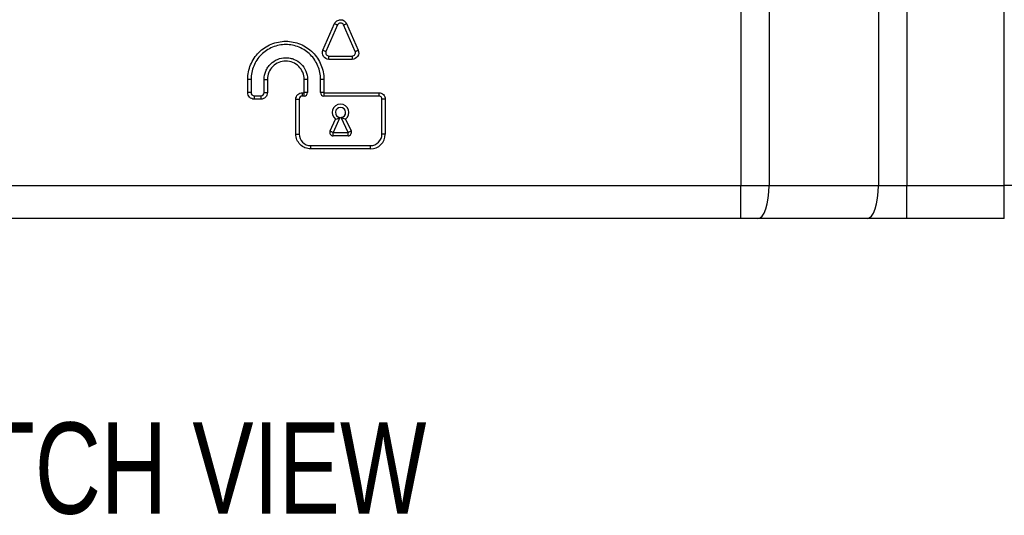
# Model space of a CAD drawing. Header units: millimetres. Extents: x 0 to 559, y 0 to 432.
# Tile 6 of 26: x 128 to 187, y 233 to 263. Entities that reach past the tile are written whole.
import ezdxf

# ---------------------------------------------------------------- set-up
doc = ezdxf.new("R2010")
doc.units = ezdxf.units.MM
doc.layers.add('DIMENSIONS', color=140, linetype='Continuous', lineweight=25)
doc.layers.add('TEXT', color=140, linetype='Continuous', lineweight=25)
doc.styles.add('SLDTEXTSTYLE0', font='TXT', dxfattribs={"width": 0.75})
doc.dimstyles.new('SLDDIMSTYLE0', dxfattribs={"dimtxt": 5.5, "dimasz": 4.5, "dimexe": 0, "dimexo": 0.0625, "dimgap": 1.375, "dimtad": 0, "dimtih": 1, "dimtoh": 1, "dimdec": 1, "dimrnd": 1e-09, "dimzin": 4, "dimdsep": 46, "dimtxsty": 'SLDTEXTSTYLE0', "dimsah": 1, "dimcen": 0.09, "dimadec": 0, "dimazin": 1, "dimtfac": 1, "dimtdec": 1, "dimtofl": 0, "dimtmove": 0, "dimatfit": 3, "dimfxl": 0, "dimfrac": 2, "dimtolj": 1, "dimtzin": 12, "dimarcsym": 0})

# ---------------------------------------------------------------- blocks, each defined once
blk = doc.blocks.new('_D_1')
at = {"layer": 'DIMENSIONS'}
for p, q in [((172.637, 299.221), (274.041, 299.221)), ((270.866, 299.221), (270.866, 284.26)), ((263.755, 276.031), (262.079, 276.031)), ((262.079, 276.031), (262.079, 267.3)), ((277.978, 276.031), (279.654, 276.031)), ((279.654, 276.031), (279.654, 267.3)), ((262.079, 267.3), (263.755, 267.3)), ((279.654, 267.3), (277.978, 267.3)), ((270.866, 251.221), (270.866, 266.182)), ((229.519, 251.221), (274.041, 251.221))]:
    blk.add_line(p, q, dxfattribs=at)
for points in [[(270.866, 299.221), (270.174, 294.721), (271.559, 294.721)], [(270.866, 251.221), (271.559, 255.721), (270.174, 255.721)]]:
    blk.add_solid(points, dxfattribs=at)
at = {"layer": 'DIMENSIONS', "char_height": 5.5, "attachment_point": 1, "style": 'SLDTEXTSTYLE0'}
for s, insert in [('48.0', (263.755, 284.238)), ('1.89', (263.755, 274.39))]:
    blk.add_mtext(s, dxfattribs=dict(at, insert=insert))

msp = doc.modelspace()

# ---------------------------------------------------------------- linework, layer by layer
for p, q in [((171.367, 289.221), (171.367, 253.221)), ((173.077, 289.221), (173.077, 253.221)), ((179.663, 289.221), (179.663, 253.221)), ((181.373, 289.221), (181.373, 253.221)), ((187.249, 253.221), (187.249, 289.221)), ((146.187, 261.38), (146.887, 262.98)), ((147.07, 262.899), (146.37, 261.299)), ((148.128, 261.299), (147.428, 262.899)), ((147.611, 262.98), (148.311, 261.38)), ((146.549, 261.026), (147.949, 261.026)), ((146.549, 260.826), (146.549, 261.026)), ((147.949, 260.826), (146.549, 260.826)), ((147.949, 261.026), (147.949, 260.826)), ((141.654, 258.821), (141.654, 259.621)), ((141.854, 259.621), (141.654, 259.621)), ((141.854, 259.621), (141.854, 258.821)), ((142.644, 259.621), (142.844, 259.621)), ((142.644, 258.821), (142.644, 259.621)), ((142.844, 259.621), (142.844, 258.821)), ((145.054, 258.821), (145.054, 259.621)), ((145.254, 259.621), (145.054, 259.621)), ((145.254, 259.621), (145.254, 258.821)), ((146.244, 259.621), (146.044, 259.621)), ((146.044, 258.821), (146.044, 259.621)), ((146.244, 259.621), (146.244, 258.821)), ((141.854, 258.821), (141.654, 258.821)), ((142.644, 258.821), (142.844, 258.821)), ((144.949, 258.816), (145.049, 258.816)), ((144.949, 258.616), (144.949, 258.816)), ((145.049, 258.616), (145.049, 258.816)), ((145.254, 258.821), (145.054, 258.821)), ((146.244, 258.821), (146.044, 258.821)), ((146.249, 258.816), (149.549, 258.816)), ((146.249, 258.816), (146.249, 258.616)), ((149.549, 258.816), (149.549, 258.616)), ((142.049, 258.626), (142.449, 258.626)), ((142.049, 258.626), (142.049, 258.426)), ((142.449, 258.426), (142.049, 258.426)), ((142.449, 258.626), (142.449, 258.426)), ((144.554, 256.321), (144.554, 258.421)), ((144.554, 258.421), (144.754, 258.421)), ((144.754, 258.421), (144.754, 256.321)), ((145.049, 258.616), (144.949, 258.616)), ((149.549, 258.616), (146.249, 258.616)), ((149.944, 258.421), (149.744, 258.421)), ((149.744, 256.321), (149.744, 258.421)), ((149.944, 258.421), (149.944, 256.321)), ((146.613, 256.508), (146.944, 257.218)), ((147.212, 257.318), (146.794, 256.423)), ((147.703, 256.423), (147.286, 257.318)), ((147.553, 257.218), (147.885, 256.508)), ((146.799, 256.416), (147.699, 256.416)), ((146.799, 256.216), (146.799, 256.416)), ((147.699, 256.216), (147.699, 256.416)), ((144.554, 256.321), (144.754, 256.321)), ((147.699, 256.216), (146.799, 256.216)), ((149.944, 256.321), (149.744, 256.321)), ((145.449, 255.426), (145.449, 255.626)), ((145.449, 255.626), (149.049, 255.626)), ((149.049, 255.426), (145.449, 255.426)), ((149.049, 255.426), (149.049, 255.626)), ((49.749, 253.221), (171.367, 253.221)), ((171.367, 253.221), (173.077, 253.221)), ((171.367, 251.221), (171.367, 253.221)), ((173.077, 253.221), (179.663, 253.221)), ((179.663, 253.221), (181.373, 253.221)), ((181.373, 251.221), (181.373, 253.221)), ((181.373, 253.221), (187.249, 253.221)), ((187.749, 253.221), (187.249, 253.221)), ((187.249, 251.221), (187.249, 253.221)), ((171.367, 251.221), (49.749, 251.221)), ((172.393, 251.221), (171.367, 251.221)), ((178.979, 251.221), (172.393, 251.221)), ((181.373, 251.221), (178.979, 251.221)), ((187.249, 251.221), (181.373, 251.221))]:
    msp.add_line(p, q)
at = {"flags": 128}
for points in [[(146.887, 262.98), (146.923, 262.964), (146.957, 262.949), (146.989, 262.935), (147.017, 262.923), (147.039, 262.913), (147.056, 262.905), (147.067, 262.901), (147.07, 262.899)], [(147.428, 262.899), (147.431, 262.901), (147.442, 262.905), (147.458, 262.913), (147.481, 262.923), (147.509, 262.935), (147.541, 262.949), (147.575, 262.964), (147.611, 262.98)], [(146.187, 261.38), (146.223, 261.364), (146.257, 261.349), (146.289, 261.335), (146.317, 261.323), (146.339, 261.313), (146.356, 261.305), (146.367, 261.301), (146.37, 261.299)], [(148.128, 261.299), (148.131, 261.301), (148.142, 261.305), (148.158, 261.313), (148.181, 261.323), (148.209, 261.335), (148.241, 261.349), (148.275, 261.364), (148.311, 261.38)], [(146.613, 256.508), (146.617, 256.506), (146.627, 256.501), (146.644, 256.494), (146.666, 256.483), (146.694, 256.47), (146.725, 256.456), (146.759, 256.44), (146.794, 256.423)], [(147.703, 256.423), (147.739, 256.44), (147.773, 256.456), (147.804, 256.47), (147.832, 256.483), (147.854, 256.494), (147.871, 256.501), (147.881, 256.506), (147.885, 256.508)], [(172.393, 251.221), (172.527, 251.26), (172.655, 251.373), (172.773, 251.558), (172.877, 251.807), (172.962, 252.11), (173.025, 252.456), (173.064, 252.831), (173.077, 253.221)], [(178.979, 251.221), (179.112, 251.26), (179.241, 251.373), (179.359, 251.558), (179.463, 251.807), (179.548, 252.11), (179.611, 252.456), (179.65, 252.831), (179.663, 253.221)]]:
    msp.add_lwpolyline(points, dxfattribs=at)
for centre, radius, start, end in [((145.049, 258.821), 0.005, 270, 0), ((145.049, 258.821), 0.205, 270, 0), ((146.249, 258.821), 0.205, 180, 270), ((146.249, 258.821), 0.005, 180, 270), ((147.249, 257.621), 0.505, 307.08134, 232.91866), ((147.249, 257.621), 0.305, 276.98946, 263.01054), ((146.799, 256.421), 0.205, 155, 270), ((146.799, 256.421), 0.005, 155, 270), ((147.699, 256.421), 0.205, 270, 25), ((147.699, 256.421), 0.005, 270, 25), ((149.049, 256.321), 0.895, 270, 0), ((149.049, 256.321), 0.695, 270, 0)]:
    msp.add_arc(centre, radius, start, end)
for points, knots in [([(146.887, 262.98), (146.918, 263.05), (146.969, 263.11), (147.097, 263.193), (147.173, 263.216), (147.325, 263.216), (147.402, 263.194), (147.529, 263.11), (147.58, 263.05), (147.611, 262.98)], [0, 0, 0, 0, 0.25, 0.25, 0.5, 0.5, 0.75, 0.75, 1, 1, 1, 1]), ([(147.428, 262.899), (147.413, 262.934), (147.387, 262.964), (147.324, 263.005), (147.287, 263.016), (147.174, 263.017), (147.101, 262.969), (147.07, 262.899)], [0, 0, 0, 0, 0.25, 0.25, 0.5, 0.5, 1, 1, 1, 1]), ([(141.654, 259.621), (141.654, 259.773), (141.669, 259.925), (141.728, 260.219), (141.772, 260.362), (141.887, 260.64), (141.958, 260.774), (142.124, 261.022), (142.22, 261.138), (142.434, 261.352), (142.55, 261.447), (142.798, 261.613), (142.933, 261.685), (143.211, 261.799), (143.354, 261.843), (143.648, 261.902), (143.8, 261.916), (144.1, 261.916), (144.249, 261.902), (144.545, 261.843), (144.689, 261.798), (144.966, 261.684), (145.1, 261.613), (145.351, 261.445), (145.466, 261.35), (145.678, 261.138), (145.775, 261.02), (145.942, 260.771), (146.012, 260.639), (146.127, 260.361), (146.171, 260.215), (146.229, 259.922), (146.244, 259.773), (146.244, 259.621)], [0, 0, 0, 0, 0.0625, 0.0625, 0.125, 0.125, 0.1875, 0.1875, 0.25, 0.25, 0.3125, 0.3125, 0.375, 0.375, 0.4375, 0.4375, 0.5, 0.5, 0.5625, 0.5625, 0.625, 0.625, 0.6875, 0.6875, 0.75, 0.75, 0.8125, 0.8125, 0.875, 0.875, 0.9375, 0.9375, 1, 1, 1, 1]), ([(146.044, 259.621), (146.044, 259.758), (146.031, 259.896), (145.978, 260.163), (145.937, 260.296), (145.832, 260.55), (145.768, 260.67), (145.616, 260.898), (145.527, 261.006), (145.334, 261.199), (145.229, 261.286), (144.999, 261.44), (144.877, 261.504), (144.499, 261.661), (144.223, 261.716), (143.813, 261.716), (143.674, 261.703), (143.406, 261.649), (143.275, 261.61), (143.021, 261.505), (142.899, 261.44), (142.672, 261.288), (142.566, 261.201), (142.371, 261.006), (142.283, 260.9), (142.132, 260.673), (142.066, 260.551), (141.961, 260.297), (141.921, 260.167), (141.867, 259.898), (141.854, 259.76), (141.854, 259.621)], [0, 0, 0, 0, 0.0625, 0.0625, 0.125, 0.125, 0.1875, 0.1875, 0.25, 0.25, 0.3125, 0.3125, 0.375, 0.375, 0.5, 0.5, 0.5625, 0.5625, 0.625, 0.625, 0.6875, 0.6875, 0.75, 0.75, 0.8125, 0.8125, 0.875, 0.875, 0.9375, 0.9375, 1, 1, 1, 1]), ([(146.549, 260.826), (146.417, 260.826), (146.29, 260.895), (146.147, 261.115), (146.134, 261.259), (146.187, 261.38)], [0, 0, 0, 0, 0.5, 0.5, 1, 1, 1, 1]), ([(146.37, 261.299), (146.345, 261.241), (146.351, 261.169), (146.421, 261.06), (146.484, 261.026), (146.549, 261.026)], [0, 0, 0, 0, 0.5, 0.5, 1, 1, 1, 1]), ([(148.311, 261.38), (148.364, 261.259), (148.352, 261.114), (148.207, 260.895), (148.081, 260.826), (147.949, 260.826)], [0, 0, 0, 0, 0.5, 0.5, 1, 1, 1, 1]), ([(147.949, 261.026), (148.013, 261.026), (148.076, 261.06), (148.148, 261.168), (148.154, 261.24), (148.128, 261.299)], [0, 0, 0, 0, 0.5, 0.5, 1, 1, 1, 1]), ([(142.644, 259.621), (142.644, 259.791), (142.678, 259.963), (142.776, 260.2), (142.816, 260.275), (142.91, 260.417), (142.966, 260.484), (143.147, 260.664), (143.292, 260.762), (143.606, 260.892), (143.778, 260.926), (144.034, 260.926), (144.12, 260.918), (144.287, 260.885), (144.369, 260.86), (144.606, 260.762), (144.749, 260.666), (144.993, 260.423), (145.089, 260.28), (145.22, 259.963), (145.254, 259.794), (145.254, 259.621)], [0, 0, 0, 0, 0.125, 0.125, 0.1875, 0.1875, 0.25, 0.25, 0.375, 0.375, 0.5, 0.5, 0.5625, 0.5625, 0.625, 0.625, 0.75, 0.75, 0.875, 0.875, 1, 1, 1, 1]), ([(145.054, 259.621), (145.054, 259.767), (145.025, 259.911), (144.914, 260.179), (144.833, 260.3), (144.627, 260.506), (144.505, 260.587), (144.238, 260.698), (144.093, 260.726), (143.804, 260.726), (143.659, 260.697), (143.393, 260.587), (143.27, 260.504), (143.065, 260.3), (142.983, 260.178), (142.873, 259.91), (142.844, 259.767), (142.844, 259.621)], [0, 0, 0, 0, 0.125, 0.125, 0.25, 0.25, 0.375, 0.375, 0.5, 0.5, 0.625, 0.625, 0.75, 0.75, 0.875, 0.875, 1, 1, 1, 1]), ([(142.049, 258.426), (141.945, 258.426), (141.843, 258.469), (141.696, 258.615), (141.654, 258.717), (141.654, 258.821)], [0, 0, 0, 0, 0.5, 0.5, 1, 1, 1, 1]), ([(141.854, 258.821), (141.854, 258.77), (141.875, 258.719), (141.947, 258.647), (141.997, 258.626), (142.049, 258.626)], [0, 0, 0, 0, 0.5, 0.5, 1, 1, 1, 1]), ([(142.844, 258.821), (142.844, 258.717), (142.801, 258.615), (142.655, 258.469), (142.553, 258.426), (142.449, 258.426)], [0, 0, 0, 0, 0.5, 0.5, 1, 1, 1, 1]), ([(142.449, 258.626), (142.5, 258.626), (142.551, 258.647), (142.623, 258.719), (142.644, 258.77), (142.644, 258.821)], [0, 0, 0, 0, 0.5, 0.5, 1, 1, 1, 1]), ([(144.554, 258.421), (144.554, 258.526), (144.597, 258.627), (144.743, 258.774), (144.845, 258.816), (144.949, 258.816)], [0, 0, 0, 0, 0.5, 0.5, 1, 1, 1, 1]), ([(149.549, 258.816), (149.653, 258.816), (149.755, 258.773), (149.902, 258.628), (149.944, 258.526), (149.944, 258.421)], [0, 0, 0, 0, 0.5, 0.5, 1, 1, 1, 1]), ([(144.949, 258.616), (144.898, 258.616), (144.847, 258.595), (144.775, 258.523), (144.754, 258.473), (144.754, 258.421)], [0, 0, 0, 0, 0.5, 0.5, 1, 1, 1, 1]), ([(149.744, 258.421), (149.744, 258.472), (149.723, 258.523), (149.651, 258.595), (149.601, 258.616), (149.549, 258.616)], [0, 0, 0, 0, 0.5, 0.5, 1, 1, 1, 1]), ([(146.944, 257.218), (146.944, 257.218), (146.988, 257.228), (147.094, 257.263), (147.155, 257.287), (147.212, 257.318)], [0, 0, 0, 0, 0.5, 0.5, 1, 1, 1, 1]), ([(147.553, 257.218), (147.553, 257.218), (147.51, 257.228), (147.404, 257.263), (147.343, 257.287), (147.286, 257.318)], [0, 0, 0, 0, 0.5, 0.5, 1, 1, 1, 1]), ([(145.449, 255.426), (145.213, 255.426), (144.981, 255.524), (144.733, 255.771), (144.667, 255.871), (144.577, 256.087), (144.554, 256.203), (144.554, 256.321)], [0, 0, 0, 0, 0.5, 0.5, 0.75, 0.75, 1, 1, 1, 1]), ([(144.754, 256.321), (144.754, 256.14), (144.829, 255.958), (145.085, 255.702), (145.265, 255.626), (145.449, 255.626)], [0, 0, 0, 0, 0.5, 0.5, 1, 1, 1, 1])]:
    msp.add_open_spline(points, degree=3, knots=knots)

# ---------------------------------------------------------------- texts
at = {"layer": 'TEXT', "insert": (133.729, 238.927), "char_height": 5.5, "attachment_point": 2, "style": 'SLDTEXTSTYLE0'}
msp.add_mtext('SWITCH VIEW', dxfattribs=at)

# ---------------------------------------------------------------- dimensions: what is measured, and where the dimension line sits
at = {"layer": 'DIMENSIONS'}
dim = msp.add_linear_dim(base=(270.866, 251.221), p1=(171.367, 299.221), p2=(228.249, 251.221), angle=90, dimstyle='SLDDIMSTYLE0', dxfattribs=at)
dim.commit()
dim.dimension.update_dxf_attribs({"geometry": '_D_1', "text_midpoint": (270.866, 275.221), "dimtype": 160})

doc.saveas('drawing.dxf')
